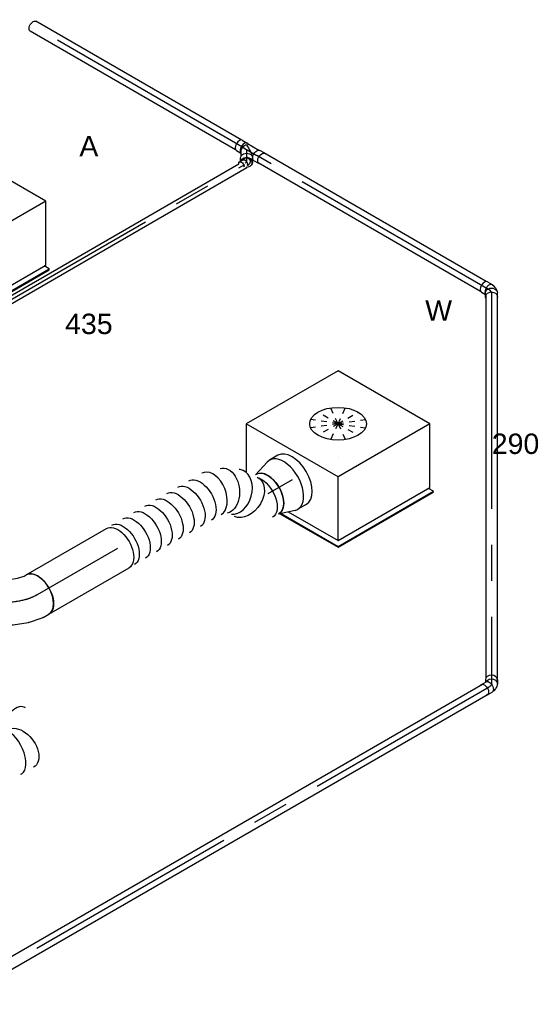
# Model space of a CAD drawing. Extents: x -138812 to 250702, y -18987 to 104055.
# Tile 47 of 193: x 29104 to 31389, y 29182 to 33525. Entities that reach past the tile are written whole.
import ezdxf
from ezdxf.enums import TextEntityAlignment as Align

# ---------------------------------------------------------------- set-up
doc = ezdxf.new("R2010")
doc.units = 0
doc.header["$LTSCALE"] = 50
doc.linetypes.add('CENTER2', pattern=[28.575, 19.05, -3.175, 3.175, -3.175])
doc.linetypes.add('STREEPJES', pattern=[0.1, 0.05, -0.05])
doc.layers.get('0').update_dxf_attribs({"linetype": 'CONTINUOUS'})
for name, color, linetype in [('WL524---_D', 153, 'CONTINUOUS'), ('WL524---_HARTLIJN', 8, 'CONTINUOUS'), ('WL570---_RETOUR_RST', 2, 'CONTINUOUS'), ('WL570---_RETOUR_RST_HL', 1, 'CONTINUOUS'), ('WL570---_TOEVOER', 3, 'CONTINUOUS'), ('WL570---_TOEVOER_HL', 8, 'CONTINUOUS'), ('WL570---_TOEVOER_RST', 2, 'CONTINUOUS'), ('WL570---_TOEVOER_RST_HL', 1, 'CONTINUOUS'), ('WM570---_RETOUR_RST_PR', 1, 'CONTINUOUS'), ('WM570---_TOEVOER_PR', 1, 'CONTINUOUS'), ('WM570---_TOEVOER_RST_PR', 1, 'CONTINUOUS')]:
    doc.layers.add(name, color=color, linetype=linetype)
doc.styles.add('BURO-018', font='ARIAL.TTF', dxfattribs={"height": 90})

# ---------------------------------------------------------------- blocks, each defined once
blk = doc.blocks.new('*U725')
at = {"color": 0, "ltscale": 10}
for p, q in [((20.9, 16, 5317.5), (230, 16, 5317.5)), ((825.7, 16, 5317.5), (1784.7, 16, 5317.5)), ((1883, 16, 5317.5), (4294.5, 16, 5317.5)), ((309.5, -16, 5317.5), (369.1, -16, 5317.5)), ((403.2, -16, 5317.5), (517.5, -16, 5317.5)), ((836, -16, 5317.5), (4316.9, -16, 5317.5))]:
    blk.add_line(p, q, dxfattribs=at)
at = {"color": 8, "linetype": 'STREEPJES', "ltscale": 10}
for p, q in [((230, 16, 5317.5), (825.7, 16, 5317.5)), ((1784.7, 16, 5317.5), (1883, 16, 5317.5)), ((20.9, -16, 5317.5), (309.5, -16, 5317.5)), ((369.1, -16, 5317.5), (403.2, -16, 5317.5)), ((517.5, -16, 5317.5), (836, -16, 5317.5))]:
    blk.add_line(p, q, dxfattribs=at)
at = {"layer": 'WL524---_HARTLIJN', "linetype": 'CENTER2'}
blk.add_line((0, 0, 5317.5), (4316.9, 0, 5317.5), dxfattribs=at)
at = {"layer": 'WL524---_D', "color": 1, "style": 'BURO-018'}
blk.add_attdef('POSNR', text='', height=90, dxfattribs=at).set_placement((0, 0), align=Align.MIDDLE)
blk = doc.blocks.new('*U728')
at = {"color": 0, "ltscale": 10}
for p, q in [((-5.3, 16, 8371.7), (-2.4, 16, 8371.7)), ((2, 15, 8371.7), (7.5, 12.5, 8371.7)), ((10.1, 10.7, 8371.7), (7.5, 12.5, 8371.7)), ((10.1, 10.7, 8371.7), (14.7, 6, 8371.7)), ((10.9, 4.8, 8371.7), (10.3, 4.8, 8371.7)), ((14.7, 6, 8371.7), (15.8, 4.6, 8371.7)), ((-1.5, -31, 8371.7), (-10.5, -15.5, 8371.7)), ((-9.6, -7.1, 8371.7), (-9.3, -6.5, 8371.7))]:
    blk.add_line(p, q, dxfattribs=at)
at = {"color": 0, "ltscale": 10, "extrusion": (3.72367e-29, -1.33451e-16, -1)}
for centre, start_param, end_param in [((4.1, -7.1, 8371.7), 0, 2.831748), ((13.1, -22.6, 8371.7), 0, 2.331647), ((13.1, -22.6, 8371.7), 5.430221, 6.280044)]:
    blk.add_ellipse(centre, major_axis=(-14.5, -8.4), ratio=0.57735, start_param=start_param, end_param=end_param, dxfattribs=at)
at = {"color": 0, "ltscale": 10, "extrusion": (3.73107e-29, -1.33451e-16, -1)}
blk.add_ellipse((-3.6, 0, 8371.7), major_axis=(3.5, 15.8), ratio=0.803023, start_param=6.107746, end_param=6.458625, dxfattribs=at)
at = {"layer": 'WL524---_HARTLIJN', "linetype": 'CENTER2'}
blk.add_line((-17.9, 0, 8371.7), (-5.3, 0, 8371.7), dxfattribs=at)
at = {"layer": 'WL524---_HARTLIJN', "linetype": 'CENTER2', "extrusion": (3.73039e-29, -1.33451e-16, -1)}
blk.add_ellipse((-5.3, -22.2, 8371.7), major_axis=(0, 22.2), ratio=0.57735, start_param=0, end_param=0.785398, dxfattribs=at)
at = {"layer": 'WL524---_D', "color": 1, "style": 'BURO-018'}
blk.add_attdef('POSNR', text='', height=90, dxfattribs=at).set_placement((0, 0), align=Align.MIDDLE)
blk = doc.blocks.new('*U729')
at = {"color": 0, "ltscale": 10}
for p, q in [((29.9, 25, 8471.2), (1076.4, 25, 8471.2)), ((29.9, -25, 8471.2), (1076.4, -25, 8471.2))]:
    blk.add_line(p, q, dxfattribs=at)
at = {"color": 0, "ltscale": 10, "extrusion": (-8.32667e-17, 8.01234e-17, -1)}
blk.add_ellipse((1076.4, 0, 8471.2), major_axis=(0, 25), ratio=0.57735, start_param=0, end_param=3.141593, dxfattribs=at)
at = {"layer": 'WL524---_HARTLIJN', "linetype": 'CENTER2'}
blk.add_line((0, 0, 8471.2), (1076.4, 0, 8471.2), dxfattribs=at)
at = {"layer": 'WL524---_D', "color": 1, "style": 'BURO-018'}
blk.add_attdef('POSNR', text='', height=90, dxfattribs=at).set_placement((0, 0), align=Align.MIDDLE)
blk = doc.blocks.new('*U730')
at = {"color": 0, "ltscale": 10}
for p, q in [((29.1, 25, 7588.5), (1163.1, 25, 7588.5)), ((29.1, -25, 7588.5), (1163.1, -25, 7588.5))]:
    blk.add_line(p, q, dxfattribs=at)
at = {"layer": 'WL524---_HARTLIJN', "linetype": 'CENTER2'}
blk.add_line((0, 0, 7588.5), (1183.7, 0, 7588.5), dxfattribs=at)
at = {"layer": 'WL524---_D', "color": 1, "style": 'BURO-018'}
blk.add_attdef('POSNR', text='', height=90, dxfattribs=at).set_placement((0, 0), align=Align.MIDDLE)
blk = doc.blocks.new('*U731')
at = {"color": 0, "ltscale": 10}
for centre, major_axis, start_param, end_param in [((19.7, 0, 8410), (0, -25), 3.141593, 5.933514), ((14, 0, 8410), (0, -16.8), 2.753887, 5.8193), ((19.7, 0, 8410), (0, -25), 1.433483, 3.138451)]:
    blk.add_ellipse(centre, major_axis=major_axis, ratio=0.816497, start_param=start_param, end_param=end_param, dxfattribs=at)
at = {"layer": 'WL524---_HARTLIJN', "linetype": 'CENTER2'}
blk.add_line((0, 0, 8410), (0.6, 0, 8410), dxfattribs=at)
at = {"layer": 'WL524---_D', "color": 1, "style": 'BURO-018'}
blk.add_attdef('POSNR', text='', height=90, dxfattribs=at).set_placement((0, 0), align=Align.MIDDLE)
blk = doc.blocks.new('*U732')
at = {"color": 0, "ltscale": 10}
for p, q in [((-36.7, 26.2, 8463.1), (-11.4, 26.2, 8463.1)), ((-10.4, 25, 8463.1), (48.5, 25, 8463.1)), ((42.4, 18.6, 8463.1), (41.8, 17.7, 8463.1)), ((78.4, 26.2, 8463.1), (53.1, 26.2, 8463.1)), ((-36.7, -26.3, 8463.1), (-13.7, -26.3, 8463.1)), ((-18.7, -17.7, 8463.1), (-6.2, -39.3, 8463.1)), ((50.4, -34.9, 8463.1), (41.5, -19.4, 8463.1)), ((42.4, -18.6, 8463.1), (41.8, -17.7, 8463.1)), ((44.7, -25, 8463.1), (48.5, -25, 8463.1)), ((78.4, -26.3, 8463.1), (53.1, -26.3, 8463.1)), ((3.2, -58, 8463.1), (-4, -45.6, 8463.1))]:
    blk.add_line(p, q, dxfattribs=at)
for centre, major_axis, ratio, start_param, end_param in [((-36.7, 0, 8463.1), (0, -26.3), 0.57735, 3.141593, 6.283185), ((-11.4, 0, 8463.1), (0, -26.3), 0.57735, 2.831748, 6.118375), ((0, 0, 8463.1), (13.3, 23.1), 0.717439, 1.178097, 2.748894)]:
    blk.add_ellipse(centre, major_axis=major_axis, ratio=ratio, start_param=start_param, end_param=end_param, dxfattribs=at)
at = {"color": 0, "ltscale": 10, "extrusion": (-1.1547e-16, -1.94864e-16, -1)}
for centre, major_axis, ratio, start_param, end_param in [((0, 0, 8463.1), (-40, 23.1), 0.239146, 1.178097, 2.532993), ((53.1, 0, 8463.1), (0, -26.3), 0.57735, 0, 3.141593), ((78.4, 0, 8463.1), (0, -26.3), 0.57735, 0, 3.451437), ((18.8, -32.5, 8463.1), (-22.7, -13.1), 0.816497, 0, 3.141593), ((27.7, -48, 8463.1), (-22.7, -13.1), 0.816497, 0.180863, 3.783124), ((78.4, 0, 8463.1), (0, -26.3), 0.57735, 5.973341, 6.280044)]:
    blk.add_ellipse(centre, major_axis=major_axis, ratio=ratio, start_param=start_param, end_param=end_param, dxfattribs=at)
at = {"layer": 'WL524---_HARTLIJN', "linetype": 'CENTER2'}
for p, q in [((-11.4, 0, 8463.1), (53.1, 0, 8463.1)), ((0, 0, 8463.1), (18.8, -32.5, 8463.1))]:
    blk.add_line(p, q, dxfattribs=at)
at = {"layer": 'WL524---_D', "color": 1, "style": 'BURO-018'}
blk.add_attdef('POSNR', text='', height=90, dxfattribs=at).set_placement((0, 0), align=Align.MIDDLE)
blk = doc.blocks.new('*U733')
at = {"color": 0, "ltscale": 10}
for p, q in [((-4.8, 44.2, 7580.4), (-15.2, 26.2, 7580.4)), ((-25.4, 26.2, 7580.4), (-8.1, 26.2, 7580.4)), ((40.7, 18, 7580.4), (28.4, -3.2, 7580.4)), ((-25.4, -26.2, 7580.4), (-8.1, -26.2, 7580.4)), ((3.8, -23.5, 7580.4), (11.7, -19.8, 7580.4)), ((15.8, -16.9, 7580.4), (22.6, -10.2, 7580.4)), ((22.6, -10.2, 7580.4), (24.3, -8, 7580.4)), ((24.3, -8, 7580.4), (26.9, -3.5, 7580.4))]:
    blk.add_line(p, q, dxfattribs=at)
for centre, major_axis, ratio, start_param, end_param in [((18, 31.1, 7580.4), (-22.7, 13.1), 0.57735, 3.141593, 6.283185), ((5.7, 9.9, 7580.4), (-22.7, 13.1), 0.57735, 2.831748, 5.990865), ((-5, 0, 7580.4), (5.4, -24.6), 0.803023, 6.197695, 6.458625)]:
    blk.add_ellipse(centre, major_axis=major_axis, ratio=ratio, start_param=start_param, end_param=end_param, dxfattribs=at)
at = {"color": 0, "ltscale": 10, "extrusion": (-3.72499e-29, 1.33629e-16, -1)}
for centre, start_param, end_param in [((-25.4, 0, 7580.4), 0, 3.451437), ((-25.4, 0, 7580.4), 5.973341, 6.280044), ((-8.1, 0, 7580.4), 0, 3.141593)]:
    blk.add_ellipse(centre, major_axis=(0, 26.2), ratio=0.816497, start_param=start_param, end_param=end_param, dxfattribs=at)
at = {"color": 0, "ltscale": 10, "extrusion": (-3.72367e-29, 1.33629e-16, -1)}
blk.add_ellipse((-0.5, 2.1, 7580.4), major_axis=(-14.4, 20.6), ratio=0.750739, start_param=3.009293, end_param=3.273893, dxfattribs=at)
at = {"layer": 'WL524---_HARTLIJN', "linetype": 'CENTER2'}
for p, q in [((-8.1, 0, 7580.4), (-7.4, 0, 7580.4)), ((5.7, 9.9, 7580.4), (5.2, 9, 7580.4))]:
    blk.add_line(p, q, dxfattribs=at)
blk.add_ellipse((-7.4, 30.8, 7580.4), major_axis=(0, -30.8), ratio=0.57735, start_param=0, end_param=0.785398, dxfattribs=at)
at = {"layer": 'WL524---_D', "color": 1, "style": 'BURO-018'}
blk.add_attdef('POSNR', text='', height=90, dxfattribs=at).set_placement((0, 0), align=Align.MIDDLE)
blk = doc.blocks.new('*U734')
at = {"color": 0, "ltscale": 10}
for p, q in [((10.8, 25, 7569), (1700.3, 25, 7569)), ((10.8, -25, 7569), (1700.3, -25, 7569))]:
    blk.add_line(p, q, dxfattribs=at)
at = {"layer": 'WL524---_HARTLIJN', "linetype": 'CENTER2'}
blk.add_line((0, 0, 7569), (1724.1, 0, 7569), dxfattribs=at)
at = {"layer": 'WL524---_D', "color": 1, "style": 'BURO-018'}
blk.add_attdef('POSNR', text='', height=90, dxfattribs=at).set_placement((0, 0), align=Align.MIDDLE)
blk = doc.blocks.new('*U735')
at = {"color": 0, "ltscale": 10}
for p, q in [((-25.4, 26.2, 5119.3), (-8.1, 26.2, 5119.3)), ((-7.4, 25, 5119.3), (-3.1, 25, 5119.3)), ((3.8, 23.5, 5119.3), (11.7, 19.8, 5119.3)), ((16.4, 8.7, 5119.3), (15.4, 8.7, 5119.3)), ((15.8, 16.9, 5119.3), (22.6, 10.2, 5119.3)), ((22.6, 10.2, 5119.3), (24.3, 8, 5119.3)), ((24.3, 8, 5119.3), (25.1, 6.6, 5119.3)), ((40.7, -18, 5119.3), (28.4, 3.2, 5119.3)), ((-25.4, -26.3, 5119.3), (-15.2, -26.3, 5119.3)), ((-4.8, -44.2, 5119.3), (-17, -23, 5119.3)), ((-15.7, -9.9, 5119.3), (-15.2, -9, 5119.3))]:
    blk.add_line(p, q, dxfattribs=at)
for centre, major_axis, ratio, start_param, end_param in [((-25.4, 0, 5119.3), (0, -26.2), 0.816497, 3.141593, 6.283185), ((-0.5, -2.1, 5119.3), (-14.4, -20.6), 0.750739, 3.009293, 3.273893)]:
    blk.add_ellipse(centre, major_axis=major_axis, ratio=ratio, start_param=start_param, end_param=end_param, dxfattribs=at)
at = {"color": 0, "ltscale": 10, "extrusion": (2.42312e-29, -8.71764e-17, -1)}
blk.add_ellipse((-8.1, 0, 5119.3), major_axis=(0, -26.2), ratio=0.816497, start_param=0.394424, end_param=3.463825, dxfattribs=at)
at = {"color": 0, "ltscale": 10, "extrusion": (2.42513e-29, -8.71764e-17, -1)}
for centre, start_param, end_param in [((5.7, -9.9, 5119.3), 0, 3.141593), ((18, -31.1, 5119.3), 0, 3.451437), ((18, -31.1, 5119.3), 5.973341, 6.280044)]:
    blk.add_ellipse(centre, major_axis=(-22.7, -13.1), ratio=0.57735, start_param=start_param, end_param=end_param, dxfattribs=at)
at = {"color": 0, "ltscale": 10, "extrusion": (2.42328e-29, -8.71764e-17, -1)}
blk.add_ellipse((-5, 0, 5119.3), major_axis=(5.4, 24.6), ratio=0.803023, start_param=6.107746, end_param=6.458625, dxfattribs=at)
at = {"layer": 'WL524---_HARTLIJN', "linetype": 'CENTER2'}
for p, q in [((-8.1, 0, 5119.3), (-7.4, 0, 5119.3)), ((5.7, -9.9, 5119.3), (5.2, -9, 5119.3))]:
    blk.add_line(p, q, dxfattribs=at)
at = {"layer": 'WL524---_HARTLIJN', "linetype": 'CENTER2', "extrusion": (2.42312e-29, -8.71764e-17, -1)}
blk.add_ellipse((-7.4, -30.8, 5119.3), major_axis=(0, 30.8), ratio=0.57735, start_param=0, end_param=0.785398, dxfattribs=at)
at = {"layer": 'WL524---_D', "color": 1, "style": 'BURO-018'}
blk.add_attdef('POSNR', text='', height=90, dxfattribs=at).set_placement((0, 0), align=Align.MIDDLE)
blk = doc.blocks.new('*U736')
at = {"color": 0, "ltscale": 10}
for p, q in [((29.1, 25, 1460.4), (5143.1, 25, 1460.4)), ((29.1, -25, 1460.4), (5143.1, -25, 1460.4))]:
    blk.add_line(p, q, dxfattribs=at)
at = {"layer": 'WL524---_HARTLIJN', "linetype": 'CENTER2'}
blk.add_line((0, 0, 1460.4), (5162.9, 0, 1460.4), dxfattribs=at)
at = {"layer": 'WL524---_D', "color": 1, "style": 'BURO-018'}
blk.add_attdef('POSNR', text='', height=90, dxfattribs=at).set_placement((0, 0), align=Align.MIDDLE)
blk = doc.blocks.new('*U971')
at = {"color": 0, "ltscale": 10}
for p, q in [((-276.4, 331.6, 6485.9), (-382.7, 147.5, 6485.9)), ((191.5, 331.6, 6485.9), (-276.4, 331.6, 6485.9)), ((-42.5, -73.5, 6485.9), (-276.4, 331.6, 6485.9)), ((425.4, -73.5, 6485.9), (191.5, 331.6, 6485.9)), ((-346, -86.6, 6485.9), (-198, -342.9, 6485.9)), ((-183.3, -317.5, 6485.9), (-42.5, -73.5, 6485.9)), ((425.4, -73.5, 6485.9), (-42.5, -73.5, 6485.9)), ((284.5, -317.5, 6485.9), (425.4, -73.5, 6485.9)), ((-341, -88.2, 6485.9), (-196, -339.4, 6485.9)), ((-310.1, -97.9, 6485.9), (-183.3, -317.5, 6485.9)), ((-196, -339.4, 6485.9), (-198, -342.9, 6485.9)), ((-198, -342.9, 6485.9), (287.8, -342.9, 6485.9)), ((-196, -339.4, 6485.9), (289.9, -339.4, 6485.9)), ((-183.3, -317.5, 6485.9), (284.5, -317.5, 6485.9)), ((289.9, -339.4, 6485.9), (277.2, -317.5, 6485.9)), ((287.8, -342.9, 6485.9), (289.9, -339.4, 6485.9))]:
    blk.add_line(p, q, dxfattribs=at)
at = {"color": 8, "linetype": 'STREEPJES', "ltscale": 10}
for q in [(23.5, 217.4, 6485.9), (-20.7, 205.6, 6485.9), (81.3, 205.6, 6485.9), (-39.4, 173.2, 6485.9), (137.4, 173.2, 6485.9), (-27.6, 129, 6485.9), (11.6, 84.9, 6485.9), (67.7, 52.5, 6485.9), (125.5, 40.7, 6485.9), (169.7, 52.5, 6485.9), (188.4, 84.9, 6485.9), (176.6, 129, 6485.9)]:
    blk.add_line((74.5, 129, 6485.9), q, dxfattribs=at)
at = {"color": 0, "ltscale": 10}
blk.add_ellipse((74.5, 129, 6485.9), major_axis=(108.3, -62.5), ratio=0.57735, dxfattribs=at)
at = {"layer": 'WL570---_TOEVOER_RST_HL', "linetype": 'CENTER2'}
blk.add_circle((0, 0, 6485.9), 0.075, dxfattribs=at)
at = {"layer": 'WL570---_TOEVOER_RST', "color": 1, "style": 'BURO-018'}
for tag in ['MC', 'Q']:
    blk.add_attdef(tag, text='', height=90, dxfattribs=at).set_placement((0, 0), align=Align.MIDDLE)
at = {"layer": 'WM570---_TOEVOER_RST_PR', "color": 1, "style": 'BURO-018'}
blk.add_attdef('POSNR', text='', height=90, dxfattribs=at).set_placement((0, 0), align=Align.MIDDLE)
blk = doc.blocks.new('*U973')
at = {"color": 0, "ltscale": 10}
for p, q in [((-276.4, 331.6, 7873.8), (-337, 226.6, 7873.8)), ((191.5, 331.6, 7873.8), (-276.4, 331.6, 7873.8)), ((-42.5, -73.5, 7873.8), (-276.4, 331.6, 7873.8)), ((425.4, -73.5, 7873.8), (191.5, 331.6, 7873.8)), ((-399.5, 118.4, 7873.8), (-417.2, 87.7, 7873.8)), ((-417.2, 87.7, 7873.8), (-183.3, -317.5, 7873.8)), ((-440.9, 77.8, 7873.8), (-438.9, 81.3, 7873.8)), ((-440.9, 77.8, 7873.8), (-198, -342.9, 7873.8)), ((-413.6, 81.3, 7873.8), (-438.9, 81.3, 7873.8)), ((-438.9, 81.3, 7873.8), (-196, -339.4, 7873.8)), ((-183.3, -317.5, 7873.8), (-42.5, -73.5, 7873.8)), ((425.4, -73.5, 7873.8), (-42.5, -73.5, 7873.8)), ((284.5, -317.5, 7873.8), (425.4, -73.5, 7873.8)), ((-196, -339.4, 7873.8), (-198, -342.9, 7873.8)), ((-198, -342.9, 7873.8), (287.8, -342.9, 7873.8)), ((-196, -339.4, 7873.8), (289.9, -339.4, 7873.8)), ((-183.3, -317.5, 7873.8), (284.5, -317.5, 7873.8)), ((289.9, -339.4, 7873.8), (277.2, -317.5, 7873.8)), ((287.8, -342.9, 7873.8), (289.9, -339.4, 7873.8))]:
    blk.add_line(p, q, dxfattribs=at)
at = {"color": 8, "linetype": 'STREEPJES', "ltscale": 10}
for p, q in [((-337, 226.6, 7873.8), (-399.5, 118.4, 7873.8)), ((74.5, 129, 7873.8), (23.5, 217.4, 7873.8)), ((74.5, 129, 7873.8), (-20.7, 205.6, 7873.8)), ((74.5, 129, 7873.8), (81.3, 205.6, 7873.8)), ((74.5, 129, 7873.8), (-39.4, 173.2, 7873.8)), ((74.5, 129, 7873.8), (137.4, 173.2, 7873.8)), ((74.5, 129, 7873.8), (-27.6, 129, 7873.8)), ((74.5, 129, 7873.8), (11.6, 84.9, 7873.8)), ((74.5, 129, 7873.8), (67.7, 52.5, 7873.8)), ((74.5, 129, 7873.8), (125.5, 40.7, 7873.8)), ((74.5, 129, 7873.8), (169.7, 52.5, 7873.8)), ((74.5, 129, 7873.8), (188.4, 84.9, 7873.8)), ((74.5, 129, 7873.8), (176.6, 129, 7873.8))]:
    blk.add_line(p, q, dxfattribs=at)
at = {"color": 0, "ltscale": 10}
blk.add_ellipse((74.5, 129, 7873.8), major_axis=(108.3, -62.5), ratio=0.57735, dxfattribs=at)
at = {"layer": 'WL570---_RETOUR_RST_HL', "linetype": 'CENTER2'}
blk.add_circle((0, 0, 7873.8), 0.075, dxfattribs=at)
at = {"layer": 'WL570---_RETOUR_RST', "color": 1, "style": 'BURO-018'}
for tag in ['MC', 'Q']:
    blk.add_attdef(tag, text='', height=90, dxfattribs=at).set_placement((0, 0), align=Align.MIDDLE)
at = {"layer": 'WM570---_RETOUR_RST_PR', "color": 1, "style": 'BURO-018'}
blk.add_attdef('POSNR', text='', height=90, dxfattribs=at).set_placement((0, 0), align=Align.MIDDLE)
blk = doc.blocks.new('*U1089')
at = {"color": 0, "ltscale": 10}
for p, q in [((453.9, 379, 4565.9), (453.7, 378.9, 4565.9)), ((365.6, 328.6, 4565.9), (365.5, 328.4, 4565.9)), ((437.6, 115.8, 4565.9), (437.5, 115.6, 4565.9))]:
    blk.add_line(p, q, dxfattribs=at)
at = {"color": 0, "ltscale": 10, "extrusion": (-8.97074e-17, -5.17926e-17, -1)}
for centre, major_axis, ratio, start_param, end_param in [((573.7, 316.6, 4565.9), (-25.9, 97), 0.341021, 3.991941, 6.314773), ((718.5, 263.8, 4565.9), (93.3, -37.8), 0.649023, 3.239182, 6.380775), ((355, 190.8, 4565.9), (-63.2, 77.5), 0.220888, 0, 3.141593), ((665.6, 194.7, 4565.9), (66.2, -75.5), 0.262749, 3.166008, 6.307601), ((289.6, 135.1, 4565.9), (-66.6, 74.6), 0.276338, 0, 3.141593), ((575.8, 129.6, 4565.9), (69.9, -72.8), 0.130683, 3.12341, 6.265002), ((168, 43.7, 4565.9), (-46.1, 89.1), 0.064431, 3.136278, 6.27787), ((232.1, 83.9, 4565.9), (60.3, -80.2), 0.165871, 3.155606, 6.297198), ((0, 0, 4565.9), (0, -100), 0.57735, 0, 3.141593), ((31, 0, 4565.9), (10.8, -99.9), 0.490829, 6.229969, 9.371562), ((492.9, -11.9, 4565.9), (97.6, -25.6), 0.059072, 3.133487, 6.27508)]:
    blk.add_ellipse(centre, major_axis=major_axis, ratio=ratio, start_param=start_param, end_param=end_param, dxfattribs=at)
at = {"color": 0, "ltscale": 10}
for centre, major_axis, ratio, start_param, end_param in [((648.9, 329.4, 4565.9), (-5.5, 100.3), 0.533321, 0.061118, 2.09638), ((648.9, 329.4, 4565.9), (-5.5, 100.3), 0.533321, 6.222067, 6.344304), ((496.2, 288, 4565.9), (-42.4, 90.9), 0.121017, 0.010047, 2.458507), ((422.4, 245.8, 4565.9), (56.8, -82.7), 0.108782, 0.302964, 3.132587), ((697.5, 228.4, 4565.9), (80.2, -60.5), 0.4777, 0.053625, 3.087967), ((645.5, 180.1, 4565.9), (-58.7, 81), 0.144498, 3.141593, 6.283185), ((697.5, 228.4, 4565.9), (80.2, -60.5), 0.4777, 6.22956, 6.336811), ((99.1, 15, 4565.9), (30.2, -95.7), 0.289475, 3.167558, 6.25722), ((524.6, 64.7, 4565.9), (-87.1, 51), 0.098603, 3.155209, 6.269569), ((487.9, -53.2, 4565.9), (-99.3, 12), 0.037768, 0, 0.944847), ((487.9, -53.2, 4565.9), (-99.3, 12), 0.037768, 3.141593, 6.283185), ((99.1, 15, 4565.9), (30.2, -95.7), 0.289475, 6.25722, 6.309151), ((480.6, -143.1, 4565.9), (-86.6, 50), 0.57735, 4.006073, 6.103843), ((487.9, -53.2, 4565.9), (-99.3, 12), 0.037768, 2.01476, 3.141593)]:
    blk.add_ellipse(centre, major_axis=major_axis, ratio=ratio, start_param=start_param, end_param=end_param, dxfattribs=at)
at = {"layer": 'WM570---_TOEVOER_PR', "color": 1, "style": 'BURO-018'}
blk.add_attdef('POSNR', text='', height=90, dxfattribs=at).set_placement((0, 0), align=Align.MIDDLE)
blk = doc.blocks.new('*U1094')
at = {"color": 0, "ltscale": 10}
for p, q in [((-82.8, 100, 5293.9), (-64.2, 100, 5293.9)), ((-82.8, -100, 5293.9), (-82.8, 100, 5293.9)), ((-64.2, 100, 5293.9), (-29.3, 105.4, 5293.9)), ((-29.3, 105.4, 5293.9), (-1.3, 114.7, 5293.9)), ((-1.3, 114.7, 5293.9), (8.5, 120.4, 5293.9)), ((18.8, -89.4, 5293.9), (78.8, -69.4, 5293.9)), ((83.4, -67.3, 5293.9), (108.5, -52.8, 5293.9)), ((-82.8, -100, 5293.9), (-48.9, -100, 5293.9)), ((-48.9, -100, 5293.9), (-48.7, -100, 5293.9)), ((-48.7, -100, 5293.9), (17.2, -89.8, 5293.9))]:
    blk.add_line(p, q, dxfattribs=at)
at = {"color": 0, "ltscale": 10, "extrusion": (3.08149e-32, 2.73691e-48, -1)}
blk.add_ellipse((58.5, 33.8, 5293.9), major_axis=(-50, 86.6), ratio=0.57735, start_param=0, end_param=3.141593, dxfattribs=at)
at = {"color": 0, "ltscale": 10}
blk.add_ellipse((39.9, 23.1, 5293.9), major_axis=(41.2, -91.5), ratio=0.497511, start_param=6.232846, end_param=6.333525, dxfattribs=at)
at = {"color": 0, "ltscale": 10, "extrusion": (3.08149e-32, 2.18953e-47, -1)}
blk.add_ellipse((-5.6, 7.9, 5293.9), major_axis=(23.6, -97.5), ratio=0.313149, start_param=6.256783, end_param=6.309588, dxfattribs=at)
at = {"layer": 'WL570---_TOEVOER_HL', "linetype": 'CENTER2'}
blk.add_ellipse((-82.8, 115.4, 5293.9), major_axis=(199.9, 0), ratio=0.57735, start_param=4.712389, end_param=5.497787, dxfattribs=at)
at = {"layer": 'WM570---_TOEVOER_PR', "color": 1, "style": 'BURO-018'}
blk.add_attdef('POSNR', text='', height=90, dxfattribs=at).set_placement((0, 0), align=Align.MIDDLE)
blk = doc.blocks.new('*U1095')
at = {"color": 0, "ltscale": 10}
for p, q in [((-43.3, 125, 6276.9), (0, 125, 6276.9)), ((12.9, 123, 6276.9), (86.1, 100, 6276.9)), ((-43.3, -125, 6276.9), (0, -125, 6276.9)), ((12.9, -123, 6276.9), (86.1, -100, 6276.9))]:
    blk.add_line(p, q, dxfattribs=at)
for centre, major_axis, start_param, end_param in [((0, 0, 6276.9), (0, -125), 2.962251, 6.462527), ((0, 0, 6276.9), (0, -125), 2.962251, 6.462527), ((0, 0, 6276.9), (0, -125), 2.962251, 6.462527), ((-43.3, 0, 6276.9), (0, -125), 3.141593, 6.283185), ((80.9, 0, 6276.9), (0, -100), 3.141593, 6.283185), ((80.9, 0, 6276.9), (0, -100), 3.141593, 6.283185)]:
    blk.add_ellipse(centre, major_axis=major_axis, ratio=0.57735, start_param=start_param, end_param=end_param, dxfattribs=at)
at = {"layer": 'WL570---_TOEVOER_RST_HL', "linetype": 'CENTER2'}
for p, q in [((-43.3, 0, 6276.9), (0, 0, 6276.9)), ((0, 0, 6276.9), (80.9, 0, 6276.9))]:
    blk.add_line(p, q, dxfattribs=at)
blk.add_circle((80.9, 0, 6276.9), 0.075, dxfattribs=at)
at = {"layer": 'WM570---_TOEVOER_RST_PR', "color": 1, "style": 'BURO-018'}
blk.add_attdef('POSNR', text='', height=90, dxfattribs=at).set_placement((0, 0), align=Align.MIDDLE)
blk = doc.blocks.new('*U1096')
at = {"color": 0, "ltscale": 10}
for p, q in [((0, 100, 5341.7), (408.8, 100, 5341.7)), ((0, -100, 5341.7), (408.8, -100, 5341.7))]:
    blk.add_line(p, q, dxfattribs=at)
blk.add_ellipse((0, 0, 5341.7), major_axis=(0, 100), ratio=0.57735, start_param=3.141593, end_param=6.283185, dxfattribs=at)
at = {"color": 0, "ltscale": 10, "extrusion": (2.67592e-17, -7.95482e-17, -1)}
blk.add_ellipse((408.8, 0, 5341.7), major_axis=(0, 100), ratio=0.57735, start_param=0, end_param=3.141593, dxfattribs=at)
at = {"layer": 'WL570---_TOEVOER_HL', "linetype": 'CENTER2'}
blk.add_line((0, 0, 5341.7), (408.8, 0, 5341.7), dxfattribs=at)
at = {"layer": 'WM570---_TOEVOER_PR', "color": 1, "style": 'BURO-018'}
blk.add_attdef('POSNR', text='', height=90, dxfattribs=at).set_placement((0, 0), align=Align.MIDDLE)
blk = doc.blocks.new('*U1097')
at = {"color": 0, "ltscale": 10, "extrusion": (2.67592e-17, -7.95482e-17, -1)}
for centre, major_axis, ratio, start_param, end_param in [((0, 0, 5630.8), (0, 100), 0.57735, 0, 3.141593), ((28, 0, 5630.8), (0, 100), 0.57735, 0, 3.141593), ((83.9, 0, 5630.8), (0, 100), 0.57735, 0, 3.141593), ((139.9, 0, 5630.8), (0, 100), 0.57735, 0, 3.141593), ((195.8, 0, 5630.8), (0, 100), 0.57735, 0, 3.141593), ((251.8, 0, 5630.8), (0, 100), 0.57735, 0, 3.141593), ((307.8, 0, 5630.8), (0, 100), 0.57735, 0, 3.141593), ((363.7, 0, 5630.8), (0, 100), 0.57735, 0, 3.141593), ((419.7, 0, 5630.8), (0, 100), 0.57735, 0, 3.141593), ((531.1, -15.2, 5630.8), (-43.2, -91), 0.694821, 3.026718, 6.168311), ((602.6, -86.6, 5630.8), (91.4, 42.4), 0.708861, 6.16121, 9.302802), ((659.6, -124.2, 5630.8), (0, 100), 0.57735, 0.629056, 3.141593), ((692.8, -124.2, 5630.8), (0, 100), 0.57735, 0, 3.141593)]:
    blk.add_ellipse(centre, major_axis=major_axis, ratio=ratio, start_param=start_param, end_param=end_param, dxfattribs=at)
at = {"color": 0, "ltscale": 10}
for centre, major_axis, ratio, start_param, end_param in [((478, 0, 5630.8), (14, 99.6), 0.625082, 3.228999, 6.195779), ((478, 0, 5630.8), (14, 99.6), 0.625082, 6.195779, 6.370591), ((573.5, -44.7, 5630.8), (71.3, 71.2), 0.723038, 3.271473, 6.153305), ((573.5, -44.7, 5630.8), (71.3, 71.2), 0.723038, 6.153305, 6.413066)]:
    blk.add_ellipse(centre, major_axis=major_axis, ratio=ratio, start_param=start_param, end_param=end_param, dxfattribs=at)
at = {"layer": 'WM570---_TOEVOER_PR', "color": 1, "style": 'BURO-018'}
blk.add_attdef('POSNR', text='', height=90, dxfattribs=at).set_placement((0, 0), align=Align.MIDDLE)

msp = doc.modelspace()

# ---------------------------------------------------------------- block references
at = {"layer": 'WL524---_D'}
for name, p, rotation in [('*U729', (30095.1141, 32957.82577, -8471.16478), 149.9999999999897), ('*U732', (30105.01359, 32952.11029, -8463.08188), 329.9999999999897), ('*U730', (31176.12643, 32333.70301, -7588.52191), 149.9999999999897), ('*U725', (26359.42636, 30727.81801, -5317.45757), 30.00000000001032), ('*U728', (30105.01359, 32896.04929, -8371.67529), 270), ('*U731', (30105.01359, 32914.58252, -8410.0096), 270), ('*U733', (31186.02593, 32327.98753, -7580.439), 90), ('*U734', (31186.02593, 32319.90463, -7569.00805), 270), ('*U735', (31186.02593, 30587.68925, -5119.28557), 270), ('*U736', (26704.88244, 28000.49985, -1460.44723), 30.00000000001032)]:
    msp.add_blockref(name, p, dxfattribs=dict(at, rotation=rotation))
at = {"layer": 'WL570---_RETOUR_RST'}
ref = msp.add_blockref('*U973', (28813.24548, 32575.21288, -7873.77679), dxfattribs=dict(at, rotation=30.00000000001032))
ref.add_attrib('Q', '435', dxfattribs={"color": 1, "height": 90, "style": 'BURO-018'}).set_placement((29408.97402, 32183.29452), align=Align.MIDDLE)
ref.add_attrib('MC', 'A', dxfattribs={"color": 1, "height": 90, "style": 'BURO-018'}).set_placement((29408.97402, 32967.13124), align=Align.MIDDLE)
at = {"layer": 'WL570---_TOEVOER'}
for name, p, rotation in [('*U1097', (29536.55469, 31194.31768, -5630.77756), 30.00000000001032), ('*U1096', (29182.52415, 30989.91805, -5341.71283), 30.00000000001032), ('*U1089', (28353.67844, 30441.33271, -4565.89601), 329.9999999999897)]:
    msp.add_blockref(name, p, dxfattribs=dict(at, rotation=rotation))
msp.add_blockref('*U1094', (29123.97571, 30956.11509, -5293.90823), dxfattribs=at)
at = {"layer": 'WL570---_TOEVOER_RST'}
ref = msp.add_blockref('*U971', (30508.82387, 31593.84605, -6485.91452), dxfattribs=dict(at, rotation=30.00000000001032))
ref.add_attrib('Q', '290', dxfattribs={"color": 1, "height": 90, "style": 'BURO-018'}).set_placement((31292.39641, 31654.32351), align=Align.MIDDLE)
ref.add_attrib('MC', 'W', dxfattribs={"color": 1, "height": 90, "style": 'BURO-018'}).set_placement((30952.98516, 32242.20105), align=Align.MIDDLE)
at = {"layer": 'WL570---_TOEVOER_RST', "rotation": 210.0000000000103}
msp.add_blockref('*U1095', (30268.76112, 31473.61693, -6276.91372), dxfattribs=at)

doc.saveas('drawing.dxf')
